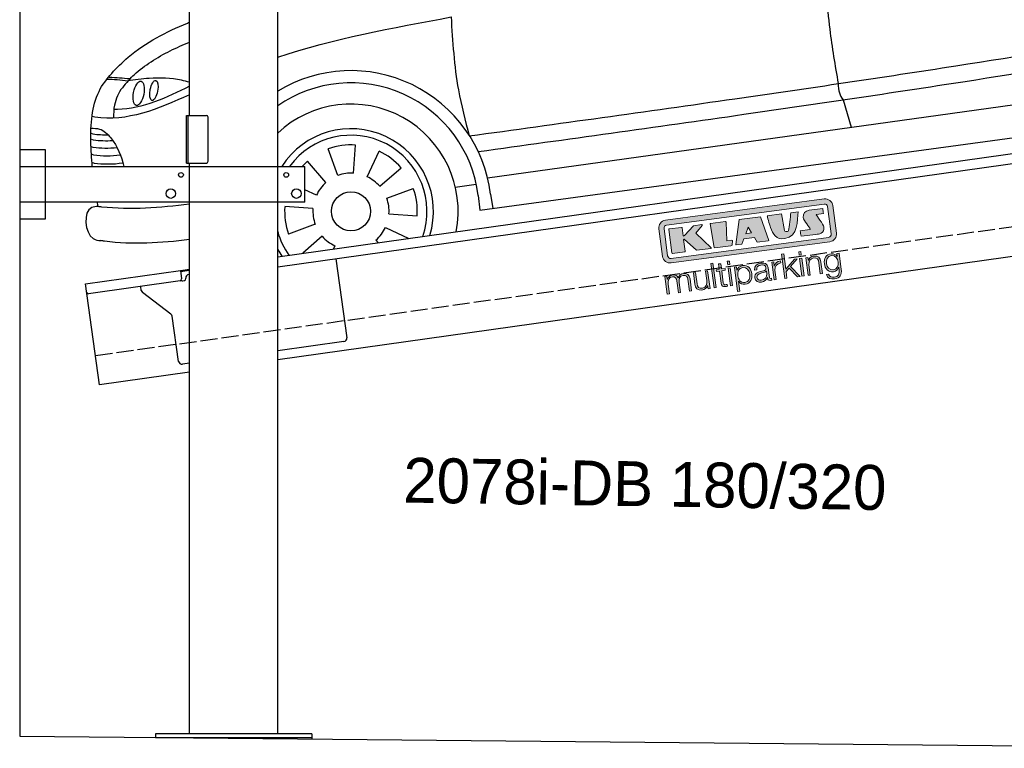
# Model space of a CAD drawing. Extents: x 524 to 6324, y 265 to 5440.
# Tile 1 of 3: x 524 to 3424, y 404 to 2548. Entities that reach past the tile are written whole.
import ezdxf

# ---------------------------------------------------------------- set-up
doc = ezdxf.new("R2010")
doc.units = 0
doc.header["$LTSCALE"] = 10
doc.header["$MEASUREMENT"] = 0
doc.linetypes.add('GEN3', pattern=[6.25, 5, -1.25])
doc.layers.get('0').update_dxf_attribs({"linetype": 'CONTINUOUS'})
doc.layers.add('3', color=6, linetype='GEN3')
doc.layers.add('CAR', color=1, linetype='CONTINUOUS')
doc.layers.add('AM_0', color=7, linetype='CONTINUOUS', lineweight=30)
doc.layers.add('Logo', color=7, linetype='CONTINUOUS', lineweight=25)

# ---------------------------------------------------------------- blocks, each defined once
blk = doc.blocks.new('KLAUS')
at = {"layer": 'Logo'}
h = blk.add_hatch(color=8, dxfattribs=at)
h.dxf.hatch_style = 2
edge = h.paths.add_edge_path()
edge.add_spline(control_points=[(3.6, 29.09), (2.88, 29.09), (2.3, 28.51), (2.3, 27.8), (2.3, 27.8), (2.3, 16.11), (2.3, 16.11), (2.3, 15.39), (2.88, 14.81), (3.6, 14.81), (3.6, 14.81), (71.16, 14.81), (71.16, 14.81), (71.88, 14.81), (72.46, 15.39), (72.46, 16.11), (72.46, 16.11), (72.46, 27.8), (72.46, 27.8), (72.46, 28.51), (71.88, 29.09), (71.16, 29.09), (71.16, 29.09), (3.6, 29.09), (3.6, 29.09), (3.6, 29.09), (3.6, 29.09), (3.6, 29.09)], knot_values=[0, 0, 0, 0, 1, 1, 1, 2, 2, 2, 3, 3, 3, 4, 4, 4, 5, 5, 5, 6, 6, 6, 7, 7, 7, 8, 8, 8, 9, 9, 9, 9], degree=3, periodic=0)
edge = h.paths.add_edge_path()
edge.add_spline(control_points=[(3.35, 31.23), (3.35, 31.23), (71.47, 31.23), (71.47, 31.23), (73.26, 31.23), (74.71, 29.77), (74.71, 27.99), (74.71, 27.99), (74.71, 16.17), (74.71, 16.17), (74.71, 14.38), (73.26, 12.93), (71.47, 12.93), (71.47, 12.93), (3.35, 12.93), (3.35, 12.93), (1.56, 12.93), (0.11, 14.38), (0.11, 16.17), (0.11, 16.17), (0.11, 27.99), (0.11, 27.99), (0.11, 29.77), (1.56, 31.23), (3.35, 31.23), (3.35, 31.23), (3.35, 31.23), (3.35, 31.23)], knot_values=[0, 0, 0, 0, 1, 1, 1, 2, 2, 2, 3, 3, 3, 4, 4, 4, 5, 5, 5, 6, 6, 6, 7, 7, 7, 8, 8, 8, 9, 9, 9, 9], degree=3, periodic=0)
h = blk.add_hatch(color=8, dxfattribs=at)
h.dxf.hatch_style = 2
edge = h.paths.add_edge_path()
edge.add_spline(control_points=[(4.5, 27.33), (4.5, 27.33), (9.7, 27.33), (9.7, 27.33), (9.84, 27.33), (9.96, 27.22), (9.96, 27.08), (9.96, 27.08), (9.96, 23.69), (9.96, 23.69), (9.96, 23.69), (9.94, 23.64), (10.04, 23.59), (10.14, 23.53), (10.2, 23.57), (10.2, 23.57), (10.2, 23.57), (10.51, 23.75), (10.51, 23.75), (10.51, 23.75), (14.94, 27.33), (14.94, 27.33), (14.94, 27.33), (18.41, 27.33), (18.41, 27.33), (18.41, 27.33), (18.49, 27.33), (18.56, 27.2), (18.65, 27.04), (18.53, 26.91), (18.53, 26.91), (18.53, 26.91), (15.49, 24.11), (15.49, 24.11), (15.49, 24.11), (21.14, 17.06), (21.14, 17.06), (21.14, 17.06), (21.13, 16.91), (21.13, 16.91), (21.08, 16.84), (20.99, 16.82), (20.99, 16.82), (20.99, 16.82), (14.7, 16.82), (14.7, 16.82), (14.7, 16.82), (10.26, 22.17), (10.26, 22.17), (10.26, 22.17), (10.19, 22.24), (10.08, 22.21), (9.97, 22.18), (9.96, 22.11), (9.96, 22.11), (9.96, 22.11), (9.96, 17.08), (9.96, 17.08), (9.96, 16.94), (9.84, 16.82), (9.7, 16.82), (9.7, 16.82), (4.5, 16.82), (4.5, 16.82), (4.36, 16.82), (4.25, 16.94), (4.25, 17.08), (4.25, 17.08), (4.25, 27.08), (4.25, 27.08), (4.25, 27.22), (4.36, 27.33), (4.5, 27.33), (4.5, 27.33), (4.5, 27.33), (4.5, 27.33)], knot_values=[0, 0, 0, 0, 1, 1, 1, 2, 2, 2, 3, 3, 3, 4, 4, 4, 5, 5, 5, 6, 6, 6, 7, 7, 7, 8, 8, 8, 9, 9, 9, 10, 10, 10, 11, 11, 11, 12, 12, 12, 13, 13, 13, 14, 14, 14, 15, 15, 15, 16, 16, 16, 17, 17, 17, 18, 18, 18, 19, 19, 19, 20, 20, 20, 21, 21, 21, 22, 22, 22, 23, 23, 23, 24, 24, 24, 25, 25, 25, 25], degree=3, periodic=0)
h = blk.add_hatch(color=8, dxfattribs=at)
h.dxf.hatch_style = 2
h.paths.add_polyline_path([(22.42, 17.06), (21.97, 27.15), (22.24, 27.33), (28.55, 27.33), (28.86, 26.97), (28.01, 19.08), (30.26, 19.07), (30.44, 18.95), (30.08, 16.95), (29.49, 16.82), (22.6, 16.82)])
h = blk.add_hatch(color=8, dxfattribs=at)
h.paths.add_polyline_path([(36.52, 21.01), (38.93, 21.01), (37.87, 23.57)])
h.paths.add_polyline_path([(34.52, 27.33), (43.65, 27.33), (45.76, 16.94), (45.57, 16.82), (40.83, 16.82), (39.89, 18.95), (35.42, 18.95), (34.27, 16.82), (31.78, 16.82), (31.66, 17)])
h = blk.add_hatch(color=8, dxfattribs=at)
h.dxf.hatch_style = 2
edge = h.paths.add_edge_path()
edge.add_spline(control_points=[(52.69, 27.32), (52.69, 27.32), (52.88, 20.14), (52.88, 20.14), (53.01, 19.89), (53.2, 19.77), (53.43, 19.71), (53.91, 19.59), (54.43, 19.57), (54.64, 20.03), (55.23, 21.34), (56.27, 25.45), (56.6, 27.33), (56.6, 27.33), (59.77, 27.33), (59.77, 27.33), (58.77, 23.9), (58.56, 16.82), (52.63, 16.76), (48.72, 16.72), (48.01, 19.35), (47.27, 22.24), (46.89, 23.68), (46.54, 27.33), (46.54, 27.33), (46.54, 27.33), (52.69, 27.32), (52.69, 27.32), (52.69, 27.32), (52.69, 27.32), (52.69, 27.32)], knot_values=[0, 0, 0, 0, 1, 1, 1, 2, 2, 2, 3, 3, 3, 4, 4, 4, 5, 5, 5, 6, 6, 6, 7, 7, 7, 8, 8, 8, 9, 9, 9, 10, 10, 10, 10], degree=3, periodic=0)
h = blk.add_hatch(color=8, dxfattribs=at)
h.dxf.hatch_style = 2
edge = h.paths.add_edge_path()
edge.add_spline(control_points=[(64.46, 27.33), (64.46, 27.33), (70.31, 27.33), (70.31, 27.33), (70.31, 26.52), (70.31, 26.02), (70.31, 25.12), (70.31, 25.12), (67.3, 25.12), (67.3, 25.12), (67.24, 25.04), (67.25, 25.11), (67.25, 24.91), (67.25, 24.88), (69.73, 20.38), (69.73, 19.57), (69.73, 16.4), (67.22, 16.81), (65.9, 16.82), (65.9, 16.82), (59.59, 16.82), (59.59, 16.82), (59.59, 17.76), (59.59, 18.23), (59.59, 19.14), (59.59, 19.14), (63.75, 19.14), (63.75, 19.14), (63.82, 19.22), (63.81, 19.11), (63.81, 19.31), (63.81, 20.32), (61.58, 23.06), (61.58, 24.63), (61.58, 26.33), (62.83, 27.34), (64.46, 27.33), (64.46, 27.33), (64.46, 27.33), (64.46, 27.33)], knot_values=[0, 0, 0, 0, 1, 1, 1, 2, 2, 2, 3, 3, 3, 4, 4, 4, 5, 5, 5, 6, 6, 6, 7, 7, 7, 8, 8, 8, 9, 9, 9, 10, 10, 10, 11, 11, 11, 12, 12, 12, 13, 13, 13, 13], degree=3, periodic=0)
h = blk.add_hatch(color=30, dxfattribs=at)
h.dxf.hatch_style = 2
h.paths.add_polyline_path([(20.07, 0), (20.99, 0), (20.99, 10.45), (20.07, 10.45)])
h = blk.add_hatch(color=30, dxfattribs=at)
h.dxf.hatch_style = 2
edge = h.paths.add_edge_path()
edge.add_spline(control_points=[(24.22, 9.82), (24.22, 9.82), (23.3, 9.82), (23.3, 9.82), (23.3, 9.82), (23.3, 7.55), (23.3, 7.55), (23.3, 7.55), (21.98, 7.55), (21.98, 7.55), (21.98, 7.55), (21.98, 6.78), (21.98, 6.78), (21.98, 6.78), (23.3, 6.78), (23.3, 6.78), (23.3, 6.78), (23.3, 1.61), (23.3, 1.61), (23.28, 0.32), (23.71, -0.09), (24.94, -0.09), (25.22, -0.09), (25.48, -0.06), (25.76, -0.06), (25.76, -0.06), (25.76, 0.73), (25.76, 0.73), (25.5, 0.7), (25.23, 0.69), (24.97, 0.69), (24.31, 0.73), (24.22, 1.08), (24.22, 1.68), (24.22, 1.68), (24.22, 6.78), (24.22, 6.78), (24.22, 6.78), (25.76, 6.78), (25.76, 6.78), (25.76, 6.78), (25.76, 7.55), (25.76, 7.55), (25.76, 7.55), (24.22, 7.55), (24.22, 7.55), (24.22, 7.55), (24.22, 9.82), (24.22, 9.82), (24.22, 9.82), (24.22, 9.82), (24.22, 9.82)], knot_values=[0, 0, 0, 0, 1, 1, 1, 2, 2, 2, 3, 3, 3, 4, 4, 4, 5, 5, 5, 6, 6, 6, 7, 7, 7, 8, 8, 8, 9, 9, 9, 10, 10, 10, 11, 11, 11, 12, 12, 12, 13, 13, 13, 14, 14, 14, 15, 15, 15, 16, 16, 16, 17, 17, 17, 17], degree=3, periodic=0)
h = blk.add_hatch(color=30, dxfattribs=at)
h.paths.add_polyline_path([(27.1, 0), (28.03, 0), (28.03, 7.55), (27.1, 7.55)])
h.paths.add_polyline_path([(27.1, 8.98), (28.03, 8.98), (28.03, 10.45), (27.1, 10.45)])
h = blk.add_hatch(color=30, dxfattribs=at)
h.dxf.hatch_style = 2
h.paths.add_polyline_path([(50.4, 0), (51.32, 0), (51.32, 2.87), (52.82, 4.11), (55.8, 0), (56.96, 0), (53.52, 4.76), (56.74, 7.55), (55.51, 7.55), (51.32, 3.89), (51.32, 10.45), (50.4, 10.45)])
h = blk.add_hatch(color=30, dxfattribs=at)
h.paths.add_polyline_path([(57.74, 0), (58.66, 0), (58.66, 7.55), (57.74, 7.55)])
h.paths.add_polyline_path([(57.74, 8.98), (58.66, 8.98), (58.66, 10.45), (57.74, 10.45)])
h = blk.add_hatch(color=30, dxfattribs=at)
h.dxf.hatch_style = 2
edge = h.paths.add_edge_path()
edge.add_spline(control_points=[(0, 0), (0, 0), (0.92, 0), (0.92, 0), (0.92, 0), (0.92, 4.22), (0.92, 4.22), (0.94, 5.8), (1.58, 7), (3.18, 7), (4.35, 7), (4.77, 6.15), (4.76, 5.12), (4.76, 5.12), (4.76, 0), (4.76, 0), (4.76, 0), (5.68, 0), (5.68, 0), (5.68, 0), (5.68, 4.27), (5.68, 4.27), (5.68, 5.68), (6.14, 7), (7.73, 7), (9.05, 7), (9.52, 6.32), (9.52, 5.08), (9.52, 5.08), (9.52, 0), (9.52, 0), (9.52, 0), (10.44, 0), (10.44, 0), (10.44, 0), (10.44, 5.12), (10.44, 5.12), (10.44, 6.91), (9.59, 7.77), (7.94, 7.77), (6.94, 7.77), (5.99, 7.29), (5.54, 6.3), (5.26, 7.29), (4.36, 7.77), (3.37, 7.77), (2.17, 7.77), (1.38, 7.19), (0.89, 6.28), (0.89, 6.28), (0.85, 6.28), (0.85, 6.28), (0.85, 6.28), (0.85, 7.55), (0.85, 7.55), (0.85, 7.55), (0, 7.55), (0, 7.55), (0, 7.55), (0, 0), (0, 0), (0, 0), (0, 0), (0, 0)], knot_values=[0, 0, 0, 0, 1, 1, 1, 2, 2, 2, 3, 3, 3, 4, 4, 4, 5, 5, 5, 6, 6, 6, 7, 7, 7, 8, 8, 8, 9, 9, 9, 10, 10, 10, 11, 11, 11, 12, 12, 12, 13, 13, 13, 14, 14, 14, 15, 15, 15, 16, 16, 16, 17, 17, 17, 18, 18, 18, 19, 19, 19, 20, 20, 20, 21, 21, 21, 21], degree=3, periodic=0)
h = blk.add_hatch(color=30, dxfattribs=at)
h.dxf.hatch_style = 2
edge = h.paths.add_edge_path()
edge.add_spline(control_points=[(18.31, 7.55), (18.31, 7.55), (17.39, 7.55), (17.39, 7.55), (17.39, 7.55), (17.39, 3.59), (17.39, 3.59), (17.39, 2.05), (16.7, 0.56), (15.12, 0.56), (13.66, 0.56), (13.15, 1.27), (13.1, 2.64), (13.1, 2.64), (13.1, 7.55), (13.1, 7.55), (13.1, 7.55), (12.18, 7.55), (12.18, 7.55), (12.18, 7.55), (12.18, 2.65), (12.18, 2.65), (12.18, 0.89), (12.93, -0.22), (14.83, -0.22), (15.96, -0.22), (16.95, 0.35), (17.44, 1.36), (17.44, 1.36), (17.47, 1.36), (17.47, 1.36), (17.47, 1.36), (17.47, 0), (17.47, 0), (17.47, 0), (18.31, 0), (18.31, 0), (18.31, 0), (18.31, 7.55), (18.31, 7.55), (18.31, 7.55), (18.31, 7.55), (18.31, 7.55)], knot_values=[0, 0, 0, 0, 1, 1, 1, 2, 2, 2, 3, 3, 3, 4, 4, 4, 5, 5, 5, 6, 6, 6, 7, 7, 7, 8, 8, 8, 9, 9, 9, 10, 10, 10, 11, 11, 11, 12, 12, 12, 13, 13, 13, 14, 14, 14, 14], degree=3, periodic=0)
h = blk.add_hatch(color=30, dxfattribs=at)
edge = h.paths.add_edge_path()
edge.add_spline(control_points=[(35.84, 3.78), (35.84, 2.21), (35.12, 0.56), (33.37, 0.56), (31.4, 0.56), (30.72, 2.21), (30.72, 3.78), (30.72, 5.49), (31.33, 7), (33.37, 7), (35.12, 7), (35.84, 5.34), (35.84, 3.78), (35.84, 3.78), (35.84, 3.78), (35.84, 3.78)], knot_values=[0, 0, 0, 0, 1, 1, 1, 2, 2, 2, 3, 3, 3, 4, 4, 4, 5, 5, 5, 5], degree=3, periodic=0)
edge = h.paths.add_edge_path()
edge.add_spline(control_points=[(29.79, -2.8), (29.79, -2.8), (30.72, -2.8), (30.72, -2.8), (30.72, -2.8), (30.72, 1.43), (30.72, 1.43), (30.72, 1.43), (30.74, 1.43), (30.74, 1.43), (31.14, 0.35), (32.24, -0.22), (33.37, -0.22), (35.66, -0.22), (36.76, 1.64), (36.76, 3.78), (36.76, 5.91), (35.66, 7.77), (33.37, 7.77), (32.15, 7.77), (31.1, 7.14), (30.67, 6.12), (30.67, 6.12), (30.64, 6.12), (30.64, 6.12), (30.64, 6.12), (30.64, 7.55), (30.64, 7.55), (30.64, 7.55), (29.79, 7.55), (29.79, 7.55), (29.79, 7.55), (29.79, -2.8), (29.79, -2.8), (29.79, -2.8), (29.79, -2.8), (29.79, -2.8)], knot_values=[0, 0, 0, 0, 1, 1, 1, 2, 2, 2, 3, 3, 3, 4, 4, 4, 5, 5, 5, 6, 6, 6, 7, 7, 7, 8, 8, 8, 9, 9, 9, 10, 10, 10, 11, 11, 11, 12, 12, 12, 12], degree=3, periodic=0)
h = blk.add_hatch(color=30, dxfattribs=at)
edge = h.paths.add_edge_path()
edge.add_spline(control_points=[(43.03, 2.93), (43.04, 1.45), (41.8, 0.56), (40.39, 0.56), (39.53, 0.56), (38.71, 1.13), (38.71, 2.05), (38.71, 3.53), (40.66, 3.51), (42.22, 3.79), (42.47, 3.84), (42.88, 3.91), (43, 4.13), (43, 4.13), (43.03, 4.13), (43.03, 4.13), (43.03, 4.13), (43.03, 2.93), (43.03, 2.93), (43.03, 2.93), (43.03, 2.93), (43.03, 2.93)], knot_values=[0, 0, 0, 0, 1, 1, 1, 2, 2, 2, 3, 3, 3, 4, 4, 4, 5, 5, 5, 6, 6, 6, 7, 7, 7, 7], degree=3, periodic=0)
edge = h.paths.add_edge_path()
edge.add_spline(control_points=[(39.03, 5.24), (39.06, 6.47), (39.91, 7), (41.05, 7), (42.14, 7), (43.03, 6.69), (43.03, 5.45), (43.03, 4.61), (42.6, 4.51), (41.84, 4.42), (39.85, 4.19), (37.79, 4.11), (37.79, 1.99), (37.79, 0.47), (38.93, -0.22), (40.32, -0.22), (41.77, -0.22), (42.43, 0.34), (43.07, 1.32), (43.07, 1.32), (43.1, 1.32), (43.1, 1.32), (43.1, 0.53), (43.25, 0), (44.19, 0), (44.43, 0), (44.58, 0.01), (44.79, 0.06), (44.79, 0.06), (44.79, 0.83), (44.79, 0.83), (44.71, 0.81), (44.6, 0.78), (44.49, 0.78), (44.13, 0.78), (43.95, 0.98), (43.95, 1.33), (43.95, 1.33), (43.95, 5.34), (43.95, 5.34), (43.95, 7.36), (42.5, 7.77), (41.17, 7.77), (39.44, 7.77), (38.2, 7.01), (38.11, 5.24), (38.11, 5.24), (39.03, 5.24), (39.03, 5.24), (39.03, 5.24), (39.03, 5.24), (39.03, 5.24)], knot_values=[0, 0, 0, 0, 1, 1, 1, 2, 2, 2, 3, 3, 3, 4, 4, 4, 5, 5, 5, 6, 6, 6, 7, 7, 7, 8, 8, 8, 9, 9, 9, 10, 10, 10, 11, 11, 11, 12, 12, 12, 13, 13, 13, 14, 14, 14, 15, 15, 15, 16, 16, 16, 17, 17, 17, 17], degree=3, periodic=0)
h = blk.add_hatch(color=30, dxfattribs=at)
h.dxf.hatch_style = 2
edge = h.paths.add_edge_path()
edge.add_spline(control_points=[(45.79, 0), (45.79, 0), (46.71, 0), (46.71, 0), (46.71, 0), (46.71, 4.03), (46.71, 4.03), (46.71, 5.59), (47.85, 6.82), (49.52, 6.73), (49.52, 6.73), (49.52, 7.66), (49.52, 7.66), (48.16, 7.72), (47.14, 7), (46.67, 5.78), (46.67, 5.78), (46.64, 5.78), (46.64, 5.78), (46.64, 5.78), (46.64, 7.55), (46.64, 7.55), (46.64, 7.55), (45.79, 7.55), (45.79, 7.55), (45.79, 7.55), (45.79, 0), (45.79, 0), (45.79, 0), (45.79, 0), (45.79, 0)], knot_values=[0, 0, 0, 0, 1, 1, 1, 2, 2, 2, 3, 3, 3, 4, 4, 4, 5, 5, 5, 6, 6, 6, 7, 7, 7, 8, 8, 8, 9, 9, 9, 10, 10, 10, 10], degree=3, periodic=0)
h = blk.add_hatch(color=30, dxfattribs=at)
h.dxf.hatch_style = 2
edge = h.paths.add_edge_path()
edge.add_spline(control_points=[(60.41, 0), (60.41, 0), (61.33, 0), (61.33, 0), (61.33, 0), (61.33, 4.41), (61.33, 4.41), (61.36, 5.89), (62.24, 7), (63.7, 7), (65.2, 7), (65.62, 6.02), (65.62, 4.71), (65.62, 4.71), (65.62, 0), (65.62, 0), (65.62, 0), (66.54, 0), (66.54, 0), (66.54, 0), (66.54, 4.86), (66.54, 4.86), (66.54, 6.66), (65.9, 7.77), (63.78, 7.77), (62.71, 7.77), (61.7, 7.16), (61.36, 6.25), (61.36, 6.25), (61.33, 6.25), (61.33, 6.25), (61.33, 6.25), (61.33, 7.55), (61.33, 7.55), (61.33, 7.55), (60.41, 7.55), (60.41, 7.55), (60.41, 7.55), (60.41, 0), (60.41, 0), (60.41, 0), (60.41, 0), (60.41, 0)], knot_values=[0, 0, 0, 0, 1, 1, 1, 2, 2, 2, 3, 3, 3, 4, 4, 4, 5, 5, 5, 6, 6, 6, 7, 7, 7, 8, 8, 8, 9, 9, 9, 10, 10, 10, 11, 11, 11, 12, 12, 12, 13, 13, 13, 14, 14, 14, 14], degree=3, periodic=0)
h = blk.add_hatch(color=30, dxfattribs=at)
edge = h.paths.add_edge_path()
edge.add_spline(control_points=[(71.32, 0.86), (69.62, 0.86), (68.83, 2.34), (68.83, 3.86), (68.83, 5.43), (69.56, 7), (71.32, 7), (73.06, 7), (73.75, 5.34), (73.75, 3.86), (73.75, 2.33), (72.91, 0.86), (71.32, 0.86), (71.32, 0.86), (71.32, 0.86), (71.32, 0.86)], knot_values=[0, 0, 0, 0, 1, 1, 1, 2, 2, 2, 3, 3, 3, 4, 4, 4, 5, 5, 5, 5], degree=3, periodic=0)
edge = h.paths.add_edge_path()
edge.add_spline(control_points=[(74.67, 7.55), (74.67, 7.55), (73.75, 7.55), (73.75, 7.55), (73.75, 7.55), (73.75, 6.25), (73.75, 6.25), (73.75, 6.25), (73.72, 6.25), (73.72, 6.25), (73.35, 7.09), (72.41, 7.77), (71.32, 7.77), (69.13, 7.77), (67.9, 6.05), (67.9, 3.97), (67.9, 1.82), (68.9, 0.09), (71.32, 0.09), (72.4, 0.09), (73.29, 0.72), (73.72, 1.64), (73.72, 1.64), (73.75, 1.64), (73.75, 1.64), (73.75, 1.64), (73.75, 0.61), (73.75, 0.61), (73.75, -1.23), (73.01, -2.24), (71.32, -2.24), (70.29, -2.24), (69.31, -1.85), (69.1, -0.73), (69.1, -0.73), (68.18, -0.73), (68.18, -0.73), (68.31, -2.34), (69.81, -3.02), (71.32, -3.02), (73.79, -3.02), (74.65, -1.64), (74.67, 0.61), (74.67, 0.61), (74.67, 7.55), (74.67, 7.55), (74.67, 7.55), (74.67, 7.55), (74.67, 7.55)], knot_values=[0, 0, 0, 0, 1, 1, 1, 2, 2, 2, 3, 3, 3, 4, 4, 4, 5, 5, 5, 6, 6, 6, 7, 7, 7, 8, 8, 8, 9, 9, 9, 10, 10, 10, 11, 11, 11, 12, 12, 12, 13, 13, 13, 14, 14, 14, 15, 15, 15, 16, 16, 16, 16], degree=3, periodic=0)
at = {"layer": 'Logo', "lineweight": 0}
for points in [[(22.42, 17.06), (21.97, 27.15), (22.24, 27.33), (28.55, 27.33), (28.86, 26.97), (28.01, 19.08), (30.26, 19.07), (30.44, 18.95), (30.08, 16.95), (29.49, 16.82), (22.6, 16.82), (22.42, 17.06), (22.42, 17.06)], [(34.52, 27.33), (43.65, 27.33), (45.76, 16.94), (45.57, 16.82), (40.83, 16.82), (39.89, 18.95), (35.42, 18.95), (34.27, 16.82), (31.78, 16.82), (31.66, 17), (34.52, 27.33), (34.52, 27.33)], [(36.52, 21.01), (38.93, 21.01), (37.87, 23.57), (36.52, 21.01), (36.52, 21.01)], [(20.07, 0), (20.99, 0), (20.99, 10.45), (20.07, 10.45), (20.07, 0), (20.07, 0)], [(27.1, 8.98), (28.03, 8.98), (28.03, 10.45), (27.1, 10.45), (27.1, 8.98), (27.1, 8.98)], [(50.4, 0), (51.32, 0), (51.32, 2.87), (52.82, 4.11), (55.8, 0), (56.96, 0), (53.52, 4.76), (56.74, 7.55), (55.51, 7.55), (51.32, 3.89), (51.32, 10.45), (50.4, 10.45), (50.4, 0), (50.4, 0)], [(57.74, 8.98), (58.66, 8.98), (58.66, 10.45), (57.74, 10.45), (57.74, 8.98), (57.74, 8.98)], [(27.1, 0), (28.03, 0), (28.03, 7.55), (27.1, 7.55), (27.1, 0), (27.1, 0)], [(57.74, 0), (58.66, 0), (58.66, 7.55), (57.74, 7.55), (57.74, 0), (57.74, 0)]]:
    blk.add_lwpolyline(points, dxfattribs=at)
for points, knots in [([(3.35, 31.23), (3.35, 31.23), (71.47, 31.23), (71.47, 31.23), (73.26, 31.23), (74.71, 29.77), (74.71, 27.99), (74.71, 27.99), (74.71, 16.17), (74.71, 16.17), (74.71, 14.38), (73.26, 12.93), (71.47, 12.93), (71.47, 12.93), (3.35, 12.93), (3.35, 12.93), (1.56, 12.93), (0.11, 14.38), (0.11, 16.17), (0.11, 16.17), (0.11, 27.99), (0.11, 27.99), (0.11, 29.77), (1.56, 31.23), (3.35, 31.23), (3.35, 31.23), (3.35, 31.23), (3.35, 31.23)], [0, 0, 0, 0, 1, 1, 1, 2, 2, 2, 3, 3, 3, 4, 4, 4, 5, 5, 5, 6, 6, 6, 7, 7, 7, 8, 8, 8, 9, 9, 9, 9]), ([(3.6, 29.09), (2.88, 29.09), (2.3, 28.51), (2.3, 27.8), (2.3, 27.8), (2.3, 16.11), (2.3, 16.11), (2.3, 15.39), (2.88, 14.81), (3.6, 14.81), (3.6, 14.81), (71.16, 14.81), (71.16, 14.81), (71.88, 14.81), (72.46, 15.39), (72.46, 16.11), (72.46, 16.11), (72.46, 27.8), (72.46, 27.8), (72.46, 28.51), (71.88, 29.09), (71.16, 29.09), (71.16, 29.09), (3.6, 29.09), (3.6, 29.09), (3.6, 29.09), (3.6, 29.09), (3.6, 29.09)], [0, 0, 0, 0, 1, 1, 1, 2, 2, 2, 3, 3, 3, 4, 4, 4, 5, 5, 5, 6, 6, 6, 7, 7, 7, 8, 8, 8, 9, 9, 9, 9]), ([(4.5, 27.33), (4.5, 27.33), (9.7, 27.33), (9.7, 27.33), (9.84, 27.33), (9.96, 27.22), (9.96, 27.08), (9.96, 27.08), (9.96, 23.69), (9.96, 23.69), (9.96, 23.69), (9.94, 23.64), (10.04, 23.59), (10.14, 23.53), (10.2, 23.57), (10.2, 23.57), (10.2, 23.57), (10.51, 23.75), (10.51, 23.75), (10.51, 23.75), (14.94, 27.33), (14.94, 27.33), (14.94, 27.33), (18.41, 27.33), (18.41, 27.33), (18.41, 27.33), (18.49, 27.33), (18.56, 27.2), (18.65, 27.04), (18.53, 26.91), (18.53, 26.91), (18.53, 26.91), (15.49, 24.11), (15.49, 24.11), (15.49, 24.11), (21.14, 17.06), (21.14, 17.06), (21.14, 17.06), (21.13, 16.91), (21.13, 16.91), (21.08, 16.84), (20.99, 16.82), (20.99, 16.82), (20.99, 16.82), (14.7, 16.82), (14.7, 16.82), (14.7, 16.82), (10.26, 22.17), (10.26, 22.17), (10.26, 22.17), (10.19, 22.24), (10.08, 22.21), (9.97, 22.18), (9.96, 22.11), (9.96, 22.11), (9.96, 22.11), (9.96, 17.08), (9.96, 17.08), (9.96, 16.94), (9.84, 16.82), (9.7, 16.82), (9.7, 16.82), (4.5, 16.82), (4.5, 16.82), (4.36, 16.82), (4.25, 16.94), (4.25, 17.08), (4.25, 17.08), (4.25, 27.08), (4.25, 27.08), (4.25, 27.22), (4.36, 27.33), (4.5, 27.33), (4.5, 27.33), (4.5, 27.33), (4.5, 27.33)], [0, 0, 0, 0, 1, 1, 1, 2, 2, 2, 3, 3, 3, 4, 4, 4, 5, 5, 5, 6, 6, 6, 7, 7, 7, 8, 8, 8, 9, 9, 9, 10, 10, 10, 11, 11, 11, 12, 12, 12, 13, 13, 13, 14, 14, 14, 15, 15, 15, 16, 16, 16, 17, 17, 17, 18, 18, 18, 19, 19, 19, 20, 20, 20, 21, 21, 21, 22, 22, 22, 23, 23, 23, 24, 24, 24, 25, 25, 25, 25]), ([(52.69, 27.32), (52.69, 27.32), (52.88, 20.14), (52.88, 20.14), (53.01, 19.89), (53.2, 19.77), (53.43, 19.71), (53.91, 19.59), (54.43, 19.57), (54.64, 20.03), (55.23, 21.34), (56.27, 25.45), (56.6, 27.33), (56.6, 27.33), (59.77, 27.33), (59.77, 27.33), (58.77, 23.9), (58.56, 16.82), (52.63, 16.76), (48.72, 16.72), (48.01, 19.35), (47.27, 22.24), (46.89, 23.68), (46.54, 27.33), (46.54, 27.33), (46.54, 27.33), (52.69, 27.32), (52.69, 27.32), (52.69, 27.32), (52.69, 27.32), (52.69, 27.32)], [0, 0, 0, 0, 1, 1, 1, 2, 2, 2, 3, 3, 3, 4, 4, 4, 5, 5, 5, 6, 6, 6, 7, 7, 7, 8, 8, 8, 9, 9, 9, 10, 10, 10, 10]), ([(64.46, 27.33), (64.46, 27.33), (70.31, 27.33), (70.31, 27.33), (70.31, 26.52), (70.31, 26.02), (70.31, 25.12), (70.31, 25.12), (67.3, 25.12), (67.3, 25.12), (67.24, 25.04), (67.25, 25.11), (67.25, 24.91), (67.25, 24.88), (69.73, 20.38), (69.73, 19.57), (69.73, 16.4), (67.22, 16.81), (65.9, 16.82), (65.9, 16.82), (59.59, 16.82), (59.59, 16.82), (59.59, 17.76), (59.59, 18.23), (59.59, 19.14), (59.59, 19.14), (63.75, 19.14), (63.75, 19.14), (63.82, 19.22), (63.81, 19.11), (63.81, 19.31), (63.81, 20.32), (61.58, 23.06), (61.58, 24.63), (61.58, 26.33), (62.83, 27.34), (64.46, 27.33), (64.46, 27.33), (64.46, 27.33), (64.46, 27.33)], [0, 0, 0, 0, 1, 1, 1, 2, 2, 2, 3, 3, 3, 4, 4, 4, 5, 5, 5, 6, 6, 6, 7, 7, 7, 8, 8, 8, 9, 9, 9, 10, 10, 10, 11, 11, 11, 12, 12, 12, 13, 13, 13, 13]), ([(24.22, 9.82), (24.22, 9.82), (23.3, 9.82), (23.3, 9.82), (23.3, 9.82), (23.3, 7.55), (23.3, 7.55), (23.3, 7.55), (21.98, 7.55), (21.98, 7.55), (21.98, 7.55), (21.98, 6.78), (21.98, 6.78), (21.98, 6.78), (23.3, 6.78), (23.3, 6.78), (23.3, 6.78), (23.3, 1.61), (23.3, 1.61), (23.28, 0.32), (23.71, -0.09), (24.94, -0.09), (25.22, -0.09), (25.48, -0.06), (25.76, -0.06), (25.76, -0.06), (25.76, 0.73), (25.76, 0.73), (25.5, 0.7), (25.23, 0.69), (24.97, 0.69), (24.31, 0.73), (24.22, 1.08), (24.22, 1.68), (24.22, 1.68), (24.22, 6.78), (24.22, 6.78), (24.22, 6.78), (25.76, 6.78), (25.76, 6.78), (25.76, 6.78), (25.76, 7.55), (25.76, 7.55), (25.76, 7.55), (24.22, 7.55), (24.22, 7.55), (24.22, 7.55), (24.22, 9.82), (24.22, 9.82), (24.22, 9.82), (24.22, 9.82), (24.22, 9.82)], [0, 0, 0, 0, 1, 1, 1, 2, 2, 2, 3, 3, 3, 4, 4, 4, 5, 5, 5, 6, 6, 6, 7, 7, 7, 8, 8, 8, 9, 9, 9, 10, 10, 10, 11, 11, 11, 12, 12, 12, 13, 13, 13, 14, 14, 14, 15, 15, 15, 16, 16, 16, 17, 17, 17, 17]), ([(0, 0), (0, 0), (0.92, 0), (0.92, 0), (0.92, 0), (0.92, 4.22), (0.92, 4.22), (0.94, 5.8), (1.58, 7), (3.18, 7), (4.35, 7), (4.77, 6.15), (4.76, 5.12), (4.76, 5.12), (4.76, 0), (4.76, 0), (4.76, 0), (5.68, 0), (5.68, 0), (5.68, 0), (5.68, 4.27), (5.68, 4.27), (5.68, 5.68), (6.14, 7), (7.73, 7), (9.05, 7), (9.52, 6.32), (9.52, 5.08), (9.52, 5.08), (9.52, 0), (9.52, 0), (9.52, 0), (10.44, 0), (10.44, 0), (10.44, 0), (10.44, 5.12), (10.44, 5.12), (10.44, 6.91), (9.59, 7.77), (7.94, 7.77), (6.94, 7.77), (5.99, 7.29), (5.54, 6.3), (5.26, 7.29), (4.36, 7.77), (3.37, 7.77), (2.17, 7.77), (1.38, 7.19), (0.89, 6.28), (0.89, 6.28), (0.85, 6.28), (0.85, 6.28), (0.85, 6.28), (0.85, 7.55), (0.85, 7.55), (0.85, 7.55), (0, 7.55), (0, 7.55), (0, 7.55), (0, 0), (0, 0), (0, 0), (0, 0), (0, 0)], [0, 0, 0, 0, 1, 1, 1, 2, 2, 2, 3, 3, 3, 4, 4, 4, 5, 5, 5, 6, 6, 6, 7, 7, 7, 8, 8, 8, 9, 9, 9, 10, 10, 10, 11, 11, 11, 12, 12, 12, 13, 13, 13, 14, 14, 14, 15, 15, 15, 16, 16, 16, 17, 17, 17, 18, 18, 18, 19, 19, 19, 20, 20, 20, 21, 21, 21, 21]), ([(18.31, 7.55), (18.31, 7.55), (17.39, 7.55), (17.39, 7.55), (17.39, 7.55), (17.39, 3.59), (17.39, 3.59), (17.39, 2.05), (16.7, 0.56), (15.12, 0.56), (13.66, 0.56), (13.15, 1.27), (13.1, 2.64), (13.1, 2.64), (13.1, 7.55), (13.1, 7.55), (13.1, 7.55), (12.18, 7.55), (12.18, 7.55), (12.18, 7.55), (12.18, 2.65), (12.18, 2.65), (12.18, 0.89), (12.93, -0.22), (14.83, -0.22), (15.96, -0.22), (16.95, 0.35), (17.44, 1.36), (17.44, 1.36), (17.47, 1.36), (17.47, 1.36), (17.47, 1.36), (17.47, 0), (17.47, 0), (17.47, 0), (18.31, 0), (18.31, 0), (18.31, 0), (18.31, 7.55), (18.31, 7.55), (18.31, 7.55), (18.31, 7.55), (18.31, 7.55)], [0, 0, 0, 0, 1, 1, 1, 2, 2, 2, 3, 3, 3, 4, 4, 4, 5, 5, 5, 6, 6, 6, 7, 7, 7, 8, 8, 8, 9, 9, 9, 10, 10, 10, 11, 11, 11, 12, 12, 12, 13, 13, 13, 14, 14, 14, 14]), ([(29.79, -2.8), (29.79, -2.8), (30.72, -2.8), (30.72, -2.8), (30.72, -2.8), (30.72, 1.43), (30.72, 1.43), (30.72, 1.43), (30.74, 1.43), (30.74, 1.43), (31.14, 0.35), (32.24, -0.22), (33.37, -0.22), (35.66, -0.22), (36.76, 1.64), (36.76, 3.78), (36.76, 5.91), (35.66, 7.77), (33.37, 7.77), (32.15, 7.77), (31.1, 7.14), (30.67, 6.12), (30.67, 6.12), (30.64, 6.12), (30.64, 6.12), (30.64, 6.12), (30.64, 7.55), (30.64, 7.55), (30.64, 7.55), (29.79, 7.55), (29.79, 7.55), (29.79, 7.55), (29.79, -2.8), (29.79, -2.8), (29.79, -2.8), (29.79, -2.8), (29.79, -2.8)], [0, 0, 0, 0, 1, 1, 1, 2, 2, 2, 3, 3, 3, 4, 4, 4, 5, 5, 5, 6, 6, 6, 7, 7, 7, 8, 8, 8, 9, 9, 9, 10, 10, 10, 11, 11, 11, 12, 12, 12, 12]), ([(35.84, 3.78), (35.84, 2.21), (35.12, 0.56), (33.37, 0.56), (31.4, 0.56), (30.72, 2.21), (30.72, 3.78), (30.72, 5.49), (31.33, 7), (33.37, 7), (35.12, 7), (35.84, 5.34), (35.84, 3.78), (35.84, 3.78), (35.84, 3.78), (35.84, 3.78)], [0, 0, 0, 0, 1, 1, 1, 2, 2, 2, 3, 3, 3, 4, 4, 4, 5, 5, 5, 5]), ([(39.03, 5.24), (39.06, 6.47), (39.91, 7), (41.05, 7), (42.14, 7), (43.03, 6.69), (43.03, 5.45), (43.03, 4.61), (42.6, 4.51), (41.84, 4.42), (39.85, 4.19), (37.79, 4.11), (37.79, 1.99), (37.79, 0.47), (38.93, -0.22), (40.32, -0.22), (41.77, -0.22), (42.43, 0.34), (43.07, 1.32), (43.07, 1.32), (43.1, 1.32), (43.1, 1.32), (43.1, 0.53), (43.25, 0), (44.19, 0), (44.43, 0), (44.58, 0.01), (44.79, 0.06), (44.79, 0.06), (44.79, 0.83), (44.79, 0.83), (44.71, 0.81), (44.6, 0.78), (44.49, 0.78), (44.13, 0.78), (43.95, 0.98), (43.95, 1.33), (43.95, 1.33), (43.95, 5.34), (43.95, 5.34), (43.95, 7.36), (42.5, 7.77), (41.17, 7.77), (39.44, 7.77), (38.2, 7.01), (38.11, 5.24), (38.11, 5.24), (39.03, 5.24), (39.03, 5.24), (39.03, 5.24), (39.03, 5.24), (39.03, 5.24)], [0, 0, 0, 0, 1, 1, 1, 2, 2, 2, 3, 3, 3, 4, 4, 4, 5, 5, 5, 6, 6, 6, 7, 7, 7, 8, 8, 8, 9, 9, 9, 10, 10, 10, 11, 11, 11, 12, 12, 12, 13, 13, 13, 14, 14, 14, 15, 15, 15, 16, 16, 16, 17, 17, 17, 17]), ([(45.79, 0), (45.79, 0), (46.71, 0), (46.71, 0), (46.71, 0), (46.71, 4.03), (46.71, 4.03), (46.71, 5.59), (47.85, 6.82), (49.52, 6.73), (49.52, 6.73), (49.52, 7.66), (49.52, 7.66), (48.16, 7.72), (47.14, 7), (46.67, 5.78), (46.67, 5.78), (46.64, 5.78), (46.64, 5.78), (46.64, 5.78), (46.64, 7.55), (46.64, 7.55), (46.64, 7.55), (45.79, 7.55), (45.79, 7.55), (45.79, 7.55), (45.79, 0), (45.79, 0), (45.79, 0), (45.79, 0), (45.79, 0)], [0, 0, 0, 0, 1, 1, 1, 2, 2, 2, 3, 3, 3, 4, 4, 4, 5, 5, 5, 6, 6, 6, 7, 7, 7, 8, 8, 8, 9, 9, 9, 10, 10, 10, 10]), ([(60.41, 0), (60.41, 0), (61.33, 0), (61.33, 0), (61.33, 0), (61.33, 4.41), (61.33, 4.41), (61.36, 5.89), (62.24, 7), (63.7, 7), (65.2, 7), (65.62, 6.02), (65.62, 4.71), (65.62, 4.71), (65.62, 0), (65.62, 0), (65.62, 0), (66.54, 0), (66.54, 0), (66.54, 0), (66.54, 4.86), (66.54, 4.86), (66.54, 6.66), (65.9, 7.77), (63.78, 7.77), (62.71, 7.77), (61.7, 7.16), (61.36, 6.25), (61.36, 6.25), (61.33, 6.25), (61.33, 6.25), (61.33, 6.25), (61.33, 7.55), (61.33, 7.55), (61.33, 7.55), (60.41, 7.55), (60.41, 7.55), (60.41, 7.55), (60.41, 0), (60.41, 0), (60.41, 0), (60.41, 0), (60.41, 0)], [0, 0, 0, 0, 1, 1, 1, 2, 2, 2, 3, 3, 3, 4, 4, 4, 5, 5, 5, 6, 6, 6, 7, 7, 7, 8, 8, 8, 9, 9, 9, 10, 10, 10, 11, 11, 11, 12, 12, 12, 13, 13, 13, 14, 14, 14, 14]), ([(74.67, 7.55), (74.67, 7.55), (73.75, 7.55), (73.75, 7.55), (73.75, 7.55), (73.75, 6.25), (73.75, 6.25), (73.75, 6.25), (73.72, 6.25), (73.72, 6.25), (73.35, 7.09), (72.41, 7.77), (71.32, 7.77), (69.13, 7.77), (67.9, 6.05), (67.9, 3.97), (67.9, 1.82), (68.9, 0.09), (71.32, 0.09), (72.4, 0.09), (73.29, 0.72), (73.72, 1.64), (73.72, 1.64), (73.75, 1.64), (73.75, 1.64), (73.75, 1.64), (73.75, 0.61), (73.75, 0.61), (73.75, -1.23), (73.01, -2.24), (71.32, -2.24), (70.29, -2.24), (69.31, -1.85), (69.1, -0.73), (69.1, -0.73), (68.18, -0.73), (68.18, -0.73), (68.31, -2.34), (69.81, -3.02), (71.32, -3.02), (73.79, -3.02), (74.65, -1.64), (74.67, 0.61), (74.67, 0.61), (74.67, 7.55), (74.67, 7.55), (74.67, 7.55), (74.67, 7.55), (74.67, 7.55)], [0, 0, 0, 0, 1, 1, 1, 2, 2, 2, 3, 3, 3, 4, 4, 4, 5, 5, 5, 6, 6, 6, 7, 7, 7, 8, 8, 8, 9, 9, 9, 10, 10, 10, 11, 11, 11, 12, 12, 12, 13, 13, 13, 14, 14, 14, 15, 15, 15, 16, 16, 16, 16]), ([(71.32, 0.86), (69.62, 0.86), (68.83, 2.34), (68.83, 3.86), (68.83, 5.43), (69.56, 7), (71.32, 7), (73.06, 7), (73.75, 5.34), (73.75, 3.86), (73.75, 2.33), (72.91, 0.86), (71.32, 0.86), (71.32, 0.86), (71.32, 0.86), (71.32, 0.86)], [0, 0, 0, 0, 1, 1, 1, 2, 2, 2, 3, 3, 3, 4, 4, 4, 5, 5, 5, 5]), ([(43.03, 2.93), (43.04, 1.45), (41.8, 0.56), (40.39, 0.56), (39.53, 0.56), (38.71, 1.13), (38.71, 2.05), (38.71, 3.53), (40.66, 3.51), (42.22, 3.79), (42.47, 3.84), (42.88, 3.91), (43, 4.13), (43, 4.13), (43.03, 4.13), (43.03, 4.13), (43.03, 4.13), (43.03, 2.93), (43.03, 2.93), (43.03, 2.93), (43.03, 2.93), (43.03, 2.93)], [0, 0, 0, 0, 1, 1, 1, 2, 2, 2, 3, 3, 3, 4, 4, 4, 5, 5, 5, 6, 6, 6, 7, 7, 7, 7])]:
    blk.add_open_spline(points, degree=3, knots=knots, dxfattribs=at)
blk = doc.blocks.new('CAR_EG')
at = {"layer": 'CAR'}
for p, q in [((32765, 1337.2), (34678.2, 1603.8)), ((33798, 1614.9), (33798.1, 1614.6)), ((33812.2, 1566.9), (33836.1, 1486.6)), ((32742.6, 1242.5), (34728.2, 1512.2)), ((32324.4, 1344.5), (32296, 1422.7)), ((32370.6, 1351), (32376.4, 1434)), ((32410.2, 1340.8), (32445.4, 1416.2)), ((32289.2, 1323.7), (32234.6, 1386.5)), ((32447.5, 1312.7), (32510.3, 1367.3)), ((32468.3, 1277.4), (32546.4, 1305.9)), ((32670, 1309.7), (32731.8, 1319)), ((32261.1, 1286.5), (32227.1, 1302.3)), ((32737.8, 1285.1), (32742.6, 1242.7)), ((32773.7, 1289.8), (32780.4, 1247.5)), ((32250.8, 1246.9), (32167.8, 1252.7)), ((32474.8, 1231.2), (32557.7, 1225.4)), ((32257.3, 1200.7), (32179.2, 1172.2)), ((32464.5, 1191.6), (32533.6, 1159.4)), ((32278.1, 1165.4), (32220.6, 1115.4)), ((32315.4, 1137.3), (32311.1, 1128.1)), ((32436.4, 1154.3), (32443.1, 1146.7))]:
    blk.add_line(p, q, dxfattribs=at)
blk.add_circle((32362.8, 1239), 57.7, dxfattribs=at)
for centre, radius, start, end in [((32362.7, 1238.7), 414.2, 7.0809, 121.3668), ((32362.8, 1239.1), 377.8, 6.9984, 124.8138), ((32362.8, 1239), 315.6, 349.0223, 133.1117), ((32362.8, 1239), 242.9, 342.9998, 147.0608), ((32362.8, 1239), 223.8, 340.6935, 143.8265), ((32362.8, 1239), 195.4, 86, 110), ((32362.8, 1239), 195.4, 41, 65), ((32362.8, 1239), 195.4, 131, 137.4831), ((32362.8, 1239), 112.2, 86, 110), ((32362.8, 1239), 112.2, 41, 65), ((32362.8, 1239), 112.2, 131, 155), ((32362.8, 1239), 195.4, 356, 20), ((32362.8, 1239), 112.2, 356, 20), ((32362.8, 1239), 195.4, 176, 200), ((32362.8, 1239), 112.2, 176, 200), ((32362.8, 1239), 112.2, 311, 335), ((32362.8, 1239), 223.8, 195.4027, 215.3065), ((32362.8, 1239), 112.2, 221, 245), ((32362.8, 1239), 242.9, 207.3574, 213.0002)]:
    blk.add_arc(centre, radius, start, end, dxfattribs=at)
for centre, major_axis, ratio in [((31782.5, 1594.8), (-5.8, -29.5), 0.368142), ((31737.5, 1586.1), (-7, -35.6), 0.420401)]:
    blk.add_ellipse(centre, major_axis=major_axis, ratio=ratio, dxfattribs=at)
for points in [[(33758.1, 1980.9), (33772.8, 1774.5), (33798, 1614.9)], [(32657.7, 1810.8), (32679.3, 1596.1), (32711.4, 1460.7)], [(32711.4, 1460.7), (33493.3, 1570.2), (34144.5, 1667.1), (34699.2, 1755.6)], [(31704.9, 1622.4), (31643.7, 1627), (31643.1, 1627)], [(31711, 1628.7), (31651.4, 1633.2), (31649.1, 1633.4)], [(31706.9, 1622.8), (31689.4, 1602.7), (31666.3, 1551.7), (31663.4, 1513.1)], [(33798, 1614.9), (33801.2, 1587.2), (33812.2, 1566.9)], [(31618.1, 1252.8), (31599.2, 1250.1), (31603.7, 1158.7), (31626.3, 1152.7)]]:
    blk.add_spline(points, degree=3, dxfattribs=at)
for points in [[(32147.1, 1692.4), (32311.6, 1747.3), (32484.7, 1779), (32657.7, 1810.8)], [(31618.1, 1252.8), (31617.4, 1257.2), (31616.6, 1261.7), (31615.8, 1266.1)]]:
    blk.add_open_spline(points, degree=3, dxfattribs=at)
for points, knots in [([(31706.2, 1692.3), (31759.3, 1737.1), (31820.4, 1768), (31885.2, 1794.5), (31887.1, 1795.3)], [0, 0, 0, 0, 203.81625, 209.964483, 209.964483, 209.964483, 209.964483]), ([(31706.9, 1622.8), (31714.2, 1631.3), (31747.8, 1664.4), (31809.4, 1702.8), (31867.9, 1729.1), (31887.1, 1736.9)], [0, 0, 0, 0, 24.084222, 155.986732, 218.493639, 218.493639, 218.493639, 218.493639]), ([(31601, 1371.1), (31598.7, 1394.9), (31594.3, 1468.9), (31601.8, 1595), (31673, 1661.3), (31706.2, 1692.3)], [119.852444, 119.852444, 119.852444, 119.852444, 191.93092, 342.437223, 474.217328, 474.217328, 474.217328, 474.217328]), ([(32738.3, 1414.9), (32999, 1451), (33477.1, 1517.1), (34126.3, 1613), (34514.4, 1675.6), (34685.8, 1703.3)], [0, 0, 0, 0, 789.48509, 1447.853915, 1968.782349, 1968.782349, 1968.782349, 1968.782349]), ([(31887.1, 1618.6), (31879.2, 1620.8), (31840.6, 1630.6), (31778.4, 1633), (31725.9, 1625.4), (31704.9, 1622.4)], [47.416961, 47.416961, 47.416961, 47.416961, 71.915739, 167.121362, 230.971512, 230.971512, 230.971512, 230.971512]), ([(31887.1, 1607.1), (31820.7, 1573.4), (31746.4, 1538.7), (31667.6, 1538.3), (31664.8, 1538.3)], [22.205234, 22.205234, 22.205234, 22.205234, 250.654379, 261.558263, 261.558263, 261.558263, 261.558263]), ([(31887.1, 1582.2), (31795.1, 1539.6), (31700.2, 1500.5), (31602.9, 1517.1), (31600.2, 1517.5)], [27.349633, 27.349633, 27.349633, 27.349633, 314.789813, 323.124052, 323.124052, 323.124052, 323.124052]), ([(31597.4, 1483.2), (31606, 1483.3), (31628.8, 1483.4), (31670.4, 1443.2), (31686.7, 1401.6), (31693.4, 1371.1)], [0, 0, 0, 0, 24.923737, 66.713459, 159.728952, 159.728952, 159.728952, 159.728952]), ([(31597.8, 1468.6), (31602.3, 1466.9), (31616.6, 1464.8), (31632.3, 1463.9), (31647.6, 1464.1)], [7.315315, 7.315315, 7.315315, 7.315315, 9.570511, 55.898453, 55.898453, 55.898453, 55.898453]), ([(31598.9, 1451.2), (31603.4, 1449.5), (31621.5, 1446.9), (31641.7, 1446.1), (31661.4, 1447.2)], [7.315315, 7.315315, 7.315315, 7.315315, 9.570511, 68.699879, 68.699879, 68.699879, 68.699879]), ([(31597.9, 1429.6), (31602.4, 1427.8), (31624.5, 1424.7), (31649.7, 1424.1), (31674, 1426.6)], [7.315315, 7.315315, 7.315315, 7.315315, 9.570511, 82.217152, 82.217152, 82.217152, 82.217152]), ([(31599.8, 1406.9), (31604.2, 1405.2), (31628.6, 1401.7), (31656.8, 1401.4), (31683.6, 1404.8)], [7.315315, 7.315315, 7.315315, 7.315315, 9.570511, 89.963922, 89.963922, 89.963922, 89.963922]), ([(31600.4, 1382.8), (31604.9, 1381), (31631.2, 1377.3), (31661.8, 1377.2), (31690.6, 1381.6)], [7.315315, 7.315315, 7.315315, 7.315315, 9.570511, 96.299386, 96.299386, 96.299386, 96.299386]), ([(31887.1, 1260.2), (31800.7, 1249.4), (31710.9, 1241.7), (31621.6, 1252.4), (31618.1, 1252.8)], [62.70843, 62.70843, 62.70843, 62.70843, 321.679874, 332.231624, 332.231624, 332.231624, 332.231624]), ([(31887.1, 1156), (31803.3, 1145.3), (31716.2, 1139.4), (31629.9, 1152.2), (31626.3, 1152.7)], [103.002829, 103.002829, 103.002829, 103.002829, 353.81265, 364.697653, 364.697653, 364.697653, 364.697653])]:
    blk.add_open_spline(points, degree=3, knots=knots, dxfattribs=at)

msp = doc.modelspace()

# ---------------------------------------------------------------- linework, layer by layer
for p, q in [((524.1, 5440), (524.1, 440)), ((1024.1, 2266.2), (1024.1, 3786.2)), ((1284.1, 446.2), (1284.1, 3786.2)), ((1015.1, 2266.2), (1074.1, 2266.2)), ((1015.1, 2126.2), (1015.1, 2266.2)), ((1019.1, 2266.2), (1019.1, 2126.2)), ((1079.1, 2131.2), (1079.1, 2261.2)), ((1284.1, 1850.2), (3901.6, 2218)), ((3900.8, 2187.6), (1284.1, 1819.9)), ((524.1, 2166.2), (599.1, 2166.2)), ((599.1, 2166.2), (599.1, 1961.2)), ((1015.1, 2126.2), (1074.1, 2126.2)), ((1024.1, 446.2), (1024.1, 2126.2)), ((524.1, 2116.2), (1364.1, 2116.2)), ((1364.1, 2011.2), (1364.1, 2116.2)), ((1364.1, 2011.2), (524.1, 2011.2)), ((599.1, 1961.2), (524.1, 1961.2)), ((4020.9, 1931.9), (1284.1, 1547.2)), ((1454.8, 1843.9), (1487.4, 1612.2)), ((717.8, 1770.6), (997.6, 1809.9)), ((997.6, 1809.9), (1024.1, 1813.6)), ((997.6, 1809.9), (1001.1, 1785.2)), ((1024.1, 1809.6), (998.2, 1806)), ((759.6, 1473.5), (717.8, 1770.6)), ((996.8, 1779.5), (727, 1741.6)), ((1004.4, 1779.6), (1009.3, 1780.3)), ((1013.6, 1785.9), (1013.5, 1786.9)), ((882.1, 1751.4), (880.5, 1763.2)), ((969.7, 1681.7), (886, 1744.8)), ((992.3, 1542.6), (973.6, 1675.1)), ((1478.9, 1600.9), (1284.1, 1573.5)), ((1024.1, 1510.7), (759.6, 1473.5)), ((1024.1, 1536.9), (1003.5, 1534.1)), ((524.1, 440), (4269.1, 404)), ((924.1, 446.2), (924.1, 436.2)), ((1384.1, 446.2), (924.1, 446.2)), ((924.1, 436.2), (1384.1, 436.2)), ((1384.1, 446.2), (1384.1, 431.7))]:
    msp.add_line(p, q)
for centre, radius in [((999.1, 2091.2), 7), ((1309.1, 2091.2), 7), ((969.1, 2036.2), 14), ((1339.1, 2036.2), 14)]:
    msp.add_circle(centre, radius)
for centre, radius, start, end in [((1074.1, 2261.2), 5, 0, 90), ((1074.1, 2131.2), 5, 270, 0), ((1023.4, 1788.3), 10, 98, 188), ((996.1, 1784.5), 5, 278, 8), ((1003.7, 1784.5), 5, 221.2367, 278), ((1008.6, 1785.2), 5, 278, 8), ((726.3, 1746.5), 5, 188, 278), ((892, 1752.8), 10, 188, 233), ((963.7, 1673.7), 10, 8, 53), ((1477.5, 1610.8), 10, 278, 8), ((1002.2, 1544), 10, 188, 278)]:
    msp.add_arc(centre, radius, start, end)
at = {"layer": '3'}
msp.add_line((747.5, 1559.7), (5754.9, 2263.4), dxfattribs=at)

# ---------------------------------------------------------------- block references
at = {"xscale": 6.929133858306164, "yscale": 6.929133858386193, "zscale": 6.929133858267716, "rotation": 7.614101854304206}
msp.add_blockref('KLAUS', (2431.5, 1740.3), dxfattribs=at)
at = {"layer": 'AM_0'}
msp.add_blockref('CAR_EG', (-30863, 745.1), dxfattribs=at)

# ---------------------------------------------------------------- texts
at = {"layer": 'Logo'}
msp.add_text('2078i-DB 180/320', height=132, rotation=359.1028, dxfattribs=at).set_placement((1653.1, 1127.2))

doc.saveas('drawing.dxf')
